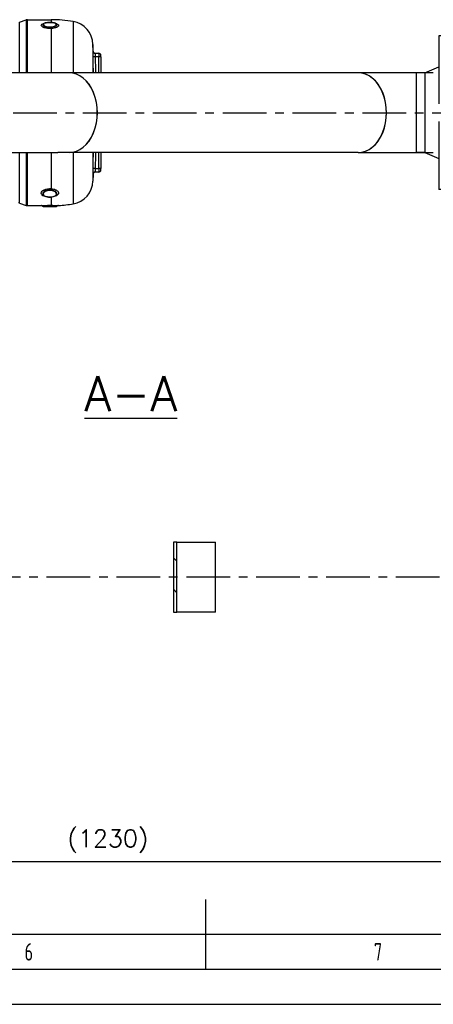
# Model space of a CAD drawing. Header units: millimetres. Extents: x 0 to 5940, y 0 to 4200.
# Tile 20 of 45: x 2704 to 3296, y 0 to 1408. Entities that reach past the tile are written whole.
import ezdxf
from ezdxf.enums import TextEntityAlignment as Align

# ---------------------------------------------------------------- set-up
doc = ezdxf.new("R2010")
doc.units = ezdxf.units.MM
doc.header["$LTSCALE"] = 50
doc.linetypes.add('MITTE', pattern=[2, 1.25, -0.25, 0.25, -0.25])
doc.layers.get('0').update_dxf_attribs({"linetype": 'CONTINUOUS'})
doc.layers.get('DEFPOINTS').update_dxf_attribs({"linetype": 'CONTINUOUS'})
for name, color, linetype in [('02-LINIE-035', 2, 'CONTINUOUS'), ('05-ACHSE', 1, 'MITTE'), ('06-MASSE1', 1, 'CONTINUOUS'), ('12-TEXT-050', 3, 'CONTINUOUS'), ('KSB-BLATTRAND', 2, 'CONTINUOUS')]:
    doc.layers.add(name, color=color, linetype=linetype)
doc.styles.add('ACA_NORM', font='ROMANS.SHX')
doc.styles.get("Standard").update_dxf_attribs({"font": 'ISOCP.SHX'})
doc.dimstyles.new('1-10', dxfattribs={"dimscale": 10, "dimtxt": 2.5, "dimasz": 3.5, "dimexe": 1, "dimexo": 0, "dimgap": 1, "dimtad": 1, "dimdec": 0, "dimzin": 0, "dimtxsty": 'ACA_NORM', "dimcen": 0, "dimadec": 0, "dimazin": 0, "dimtfac": 2.4, "dimtdec": 0, "dimtmove": 0, "dimatfit": 3, "dimfxl": 1, "dimtolj": 1, "dimtzin": 0, "dimarcsym": 0})

# ---------------------------------------------------------------- blocks, each defined once
blk = doc.blocks.new('*D7')
at = {"layer": '06-MASSE1', "color": 0, "lineweight": -2}
for p, q in [((3446.2, 462.9), (3446.2, 194.1)), ((2213.8, 268.2), (2213.8, 194.1)), ((2248.8, 204.1), (3411.2, 204.1))]:
    blk.add_line(p, q, dxfattribs=at)
at = {"layer": '06-MASSE1', "color": 0}
for points in [[(2248.8, 209.9), (2248.8, 198.2), (2213.8, 204.1)], [(3411.2, 209.9), (3411.2, 198.2), (3446.2, 204.1)]]:
    blk.add_solid(points, dxfattribs=at)
at = {"layer": 'DEFPOINTS', "color": 0}
for p in [(3446.2, 462.9), (2213.8, 268.2), (3446.2, 204.1)]:
    blk.add_point(p, dxfattribs=at)
at = {"layer": '06-MASSE1', "color": 0, "insert": (2830, 233.1), "char_height": 25, "attachment_point": 5, "style": 'ACA_NORM'}
blk.add_mtext('\\A1;(1230)', dxfattribs=at)
blk = doc.blocks.new('A$C0f7e96cb')
at = {"layer": '02-LINIE-035'}
for p, q in [((-142.5, 110), (-142.5, 12.5)), ((-125.5, 110), (-142.5, 110)), ((-125.5, 110), (-125.5, 15.9)), ((-122.5, 110), (-122.5, 31.6)), ((-122.5, 110), (-117.5, 110)), ((-105.5, 112.5), (-117.5, 112.5)), ((-117.5, 46.9), (-117.5, 112.5)), ((-105.5, 69.8), (-105.5, 112.5)), ((-98, 92.7), (-98, 110)), ((-95.5, 112.5), (-95.5, 94.8)), ((-95.5, 112.5), (-87.5, 112.5)), ((-87.5, 94.8), (-87.5, 112.5)), ((-85, 110), (-85, 93.7)), ((66, 110), (66, 107.9)), ((68.5, 106.3), (68.5, 112.5)), ((76.5, 112.5), (68.5, 112.5)), ((76.5, 112.5), (76.5, 100.7)), ((79, 98.8), (79, 110)), ((86, 92.8), (86, 112.5)), ((86, 112.5), (98, 112.5)), ((98, 80), (98, 112.5)), ((-101, 90), (-101, 76.2)), ((-101, 90), (-100.5, 90)), ((-100.5, 76.8), (-100.5, 90)), ((-98, 92.7), (-98, 80)), ((-95.5, 92.9), (-95.5, 94.8)), ((-87.5, 94.8), (-95.5, 94.8)), ((-95.5, 83), (-95.5, 92.9)), ((-95.5, 92.9), (-87.5, 92.9)), ((-87.5, 92.9), (-87.5, 94.8)), ((-87.5, 92.9), (-87.5, 91.4)), ((-122.5, 79), (-125.5, 79)), ((-105.5, 75), (-101.9, 75)), ((-175, 57.1), (-175, -57.2)), ((-174.5, -57.2), (-174.5, 57.1)), ((-162.5, 57.1), (-174.5, 57.1)), ((-162.5, 57.1), (-142.5, 65.5)), ((-162.5, 57.1), (-162.5, -57.2)), ((-142.5, -12.5), (-142.5, -110)), ((-125.5, -15.9), (-125.5, -110)), ((-122.5, -31.6), (-122.5, -110)), ((-117.5, -112.5), (-117.5, -46.9)), ((-162.5, -57.2), (-174.5, -57.2)), ((-162.5, -57.2), (-142.5, -65.5)), ((-105.5, -112.5), (-105.5, -69.8)), ((-122.5, -79), (-125.5, -79)), ((-105.5, -75), (-101.9, -75)), ((-101, -76.2), (-101, -90)), ((-100.5, -90), (-100.5, -76.8)), ((-98, -80), (-98, -92.7)), ((-95.5, -92.9), (-95.5, -83)), ((98, -80), (98, -112.5)), ((-101, -90), (-100.5, -90)), ((-98, -110), (-98, -92.7)), ((-87.5, -92.9), (-95.5, -92.9)), ((-95.5, -94.8), (-95.5, -92.9)), ((-95.5, -94.8), (-95.5, -112.5)), ((-95.5, -94.8), (-87.5, -94.8)), ((-87.5, -91.4), (-87.5, -92.9)), ((-87.5, -94.8), (-87.5, -92.9)), ((-87.5, -112.5), (-87.5, -94.8)), ((-85, -93.7), (-85, -110)), ((86, -92.8), (86, -112.5)), ((-125.5, -110), (-142.5, -110)), ((-122.5, -110), (-117.5, -110)), ((-105.5, -112.5), (-117.5, -112.5)), ((-95.5, -112.5), (-87.5, -112.5)), ((66, -110), (66, -107.9)), ((68.5, -106.3), (68.5, -112.5)), ((76.5, -112.5), (68.5, -112.5)), ((76.5, -112.5), (76.5, -100.7)), ((79, -98.8), (79, -110)), ((86, -112.5), (98, -112.5))]:
    blk.add_line(p, q, dxfattribs=at)
for centre, start, end in [((-95.5, 110), 90, 180), ((-87.5, 110), 0, 90), ((68.5, 110), 90, 180), ((76.5, 110), 0, 90), ((-100.5, 92.5), 270, 0), ((-100.5, -92.5), 0, 90), ((-95.5, -110), 180, 270), ((-87.5, -110), 270, 0), ((68.5, -110), 180, 270), ((76.5, -110), 270, 0)]:
    blk.add_arc(centre, 2.5, start, end, dxfattribs=at)
for centre, major_axis, ratio, start_param, end_param in [((-95.5, 92.7), (-2.5, 0), 0.842524, 4.712389, 6.283185), ((-95.5, 92.7), (-2.5, 0), 0.087156, 4.712389, 6.283185), ((-87.5, 92.7), (2.5, 0), 0.842524, 0.403434, 1.570796), ((-87.5, 92.7), (2.5, 0), 0.087156, 0.885379, 1.570796), ((-95.5, -92.7), (-2.5, 0), 0.087156, 0, 1.570796), ((-95.5, -92.7), (-2.5, 0), 0.842524, 0, 1.570796), ((-87.5, -92.7), (2.5, 0), 0.087156, 4.712389, 5.397806), ((-87.5, -92.7), (2.5, 0), 0.842524, 4.712389, 5.879751)]:
    blk.add_ellipse(centre, major_axis=major_axis, ratio=ratio, start_param=start_param, end_param=end_param, dxfattribs=at)
blk = doc.blocks.new('Rahmen_A2')
at = {"color": 1, "ltscale": 150}
for p, q in [((584, 10), (10, 10)), ((0, 0), (594, 0))]:
    blk.add_line(p, q, dxfattribs=at)
at = {"layer": 'KSB-BLATTRAND'}
for p, q in [((297, 5), (297, 15)), ((297, 5), (297, 10)), ((589, 5), (5, 5))]:
    blk.add_line(p, q, dxfattribs=at)
at = {"layer": 'KSB-BLATTRAND', "width": 0.75}
for s, p in [('6', (271.0625, 6.25)), ('7', (321.0625, 6.25))]:
    blk.add_text(s, height=2.5, dxfattribs=at).set_placement(p)

msp = doc.modelspace()

# ---------------------------------------------------------------- hatches: boundary and pattern name
at = {"layer": '02-LINIE-035'}
h = msp.add_hatch(dxfattribs=at)
h.set_pattern_fill('ANSI31', color=256, scale=254, angle=90.0002, style=0)
h.set_pattern_definition([(135.0002, (829.142, -320.085), (-22.45056, -22.45072), [])])
h.paths.add_polyline_path([(2923.8, 660.9), (2923.8, 560.9), (2928.8, 560.9), (2928.8, 660.9)])

# ---------------------------------------------------------------- linework, layer by layer
for p, q in [((2748.8, 1408.3), (2748.8, 1404.4)), ((2703.6, 1404.6), (2713, 1408)), ((2703.6, 1332.4), (2703.6, 1404.6)), ((2713, 1408), (2713, 1332.4)), ((2714.7, 1332.4), (2714.7, 1408.3)), ((2714.7, 1408.3), (2748.8, 1408.3)), ((2748.8, 1395.6), (2748.8, 1332.4)), ((2754.9, 1403), (2754.9, 1403)), ((2780.2, 1405.7), (2780.2, 1332.4)), ((2808.5, 1373), (2808.5, 1332.4)), ((2808.8, 1363.5), (2808.5, 1373)), ((2808.8, 1363.2), (2808.6, 1363.2)), ((2811.7, 1355.3), (2808.7, 1355.2)), ((2811.6, 1360.3), (2816.8, 1360.3)), ((2816.8, 1355.3), (2811.7, 1355.3)), ((2816.8, 1360.3), (2816.8, 1355.3)), ((2816.8, 1332.4), (2816.8, 1355.3)), ((2819.8, 1355.3), (2816.8, 1355.3)), ((2819.8, 1355.3), (2819.8, 1357.3)), ((2819.8, 1355.3), (2819.8, 1332.4)), ((2758.3, 1332.4), (2666.8, 1332.4)), ((3188.1, 1332.4), (2758.4, 1332.4)), ((3295.7, 1332.4), (3188.2, 1332.4)), ((2666.8, 1218.1), (2758.3, 1218.1)), ((2703.6, 1146), (2703.6, 1218.1)), ((2713, 1218.1), (2713, 1142.6)), ((2714.7, 1142.3), (2714.7, 1218.1)), ((2748.8, 1218.1), (2748.8, 1166.6)), ((3188.1, 1218.1), (2758.4, 1218.1)), ((2780.2, 1218.1), (2780.2, 1144.9)), ((2808.5, 1218.1), (2808.5, 1177.5)), ((2816.8, 1195.3), (2816.8, 1218.1)), ((2819.8, 1218.1), (2819.8, 1195.3)), ((3188.2, 1218.1), (3295.7, 1218.1)), ((2808.8, 1187.1), (2808.5, 1177.5)), ((2808.6, 1187.4), (2808.8, 1187.4)), ((2811.7, 1195.3), (2808.7, 1195.3)), ((2816.8, 1190.3), (2811.6, 1190.3)), ((2811.7, 1195.3), (2816.8, 1195.3)), ((2816.8, 1195.3), (2816.8, 1190.3)), ((2819.8, 1195.3), (2816.8, 1195.3)), ((2819.8, 1193.3), (2819.8, 1195.3)), ((2703.6, 1146), (2713, 1142.6)), ((2714.7, 1142.3), (2734.5, 1142.3)), ((2737.4, 1141), (2756.1, 1141)), ((2748.8, 1154.5), (2748.8, 1142.8)), ((2923.8, 660.9), (2923.8, 560.9)), ((2928.8, 660.9), (2923.8, 660.9)), ((2928.8, 560.9), (2928.8, 660.9)), ((2928.8, 660.9), (2930.8, 660.9)), ((2930.8, 660.9), (2983.8, 660.9)), ((2983.8, 560.9), (2983.8, 660.9)), ((2923.8, 560.9), (2928.8, 560.9)), ((2930.8, 560.9), (2928.8, 560.9)), ((2983.8, 560.9), (2930.8, 560.9))]:
    msp.add_line(p, q, dxfattribs=at)
for centre, radius, start, end in [((2714.7, 1403.3), 5, 90, 110), ((2748.8, 1219.3), 189, 80.4316, 90), ((2774.5, 1372.1), 34, 1.5, 80.4316), ((2816.8, 1357.3), 3, 0, 90), ((2816.8, 1193.3), 3, 270, 0), ((2774.5, 1178.4), 34, 279.5684, 358.5), ((2701.9, 1141.3), 5, 70, 90), ((2714.7, 1147.3), 5, 250, 270), ((2748.8, 1331.3), 189, 273.1511, 279.5684)]:
    msp.add_arc(centre, radius, start, end, dxfattribs=at)
for centre, major_axis, ratio, start_param, end_param in [((2748.8, 1398.3), (-0.21, 2.99), 0.149523, 1.877113, 2.696333), ((2811.6, 1363.3), (0, -3), 0.999947, 4.736473, 6.283185), ((2774.4, 1275.3), (0, 57.2), 0.707107, 3.139843, 6.284935), ((2774.3, 1275.3), (0, -57.2), 0.707107, 0, 3.141593), ((3188.2, 1275.3), (0, 57.2), 0.707107, 3.139594, 6.285184), ((3188.1, 1275.3), (0, 57.2), 0.707107, 3.141593, 6.283185), ((2811.6, 1187.3), (0, 3), 0.999947, 0, 1.546712), ((2748.8, 1164.2), (0.29, 2.99), 0.135021, 0.62097, 1.44019), ((2748.8, 1139.8), (0.05, 3), 0.164562, 0.092094, 0.911315), ((2748.8, 1151.8), (-0.21, 2.99), 0.150022, 5.938053, 5.939953), ((2748.8, 1151.8), (-0.21, 2.99), 0.150022, 5.845127, 5.846621)]:
    msp.add_ellipse(centre, major_axis=major_axis, ratio=ratio, start_param=start_param, end_param=end_param, dxfattribs=at)
for points, knots in [([(2748.8, 1395.6), (2745.2, 1395.4), (2741.5, 1395.8), (2738.8, 1396.8), (2736.1, 1397.7), (2734.5, 1399), (2734.5, 1400.3), (2734.5, 1401.4), (2735.9, 1402.4), (2738.4, 1403)], [0, 0, 0, 0, 0.25, 0.25, 0.25, 0.5, 0.5, 0.5, 0.7368337, 0.7368337, 0.7368337, 0.7368337]), ([(2737.2, 1402.2), (2736.8, 1401.9), (2736.7, 1401.5), (2736.7, 1401.2), (2736.7, 1400.7), (2737, 1400.2), (2737.6, 1399.7), (2738.2, 1399.2), (2739.1, 1398.7), (2740.2, 1398.3), (2740.2, 1398.3), (2740.2, 1398.3), (2740.2, 1398.3), (2741.3, 1397.9), (2742.7, 1397.7), (2744.1, 1397.5), (2745.2, 1397.4), (2746.3, 1397.3), (2747.5, 1397.4), (2747.8, 1397.4), (2748.1, 1397.4), (2748.4, 1397.4)], [0.4104177, 0.4104177, 0.4104177, 0.4104177, 0.499891, 0.499891, 0.499891, 0.6243466, 0.6243466, 0.6243466, 0.7492512, 0.7492512, 0.7492512, 0.75, 0.75, 0.75, 0.8748745, 0.8748745, 0.8748745, 0.972849, 0.972849, 0.972849, 1, 1, 1, 1]), ([(2748.8, 1404.3), (2746.4, 1404.5), (2743.8, 1404.4), (2741.7, 1404), (2739.7, 1403.6), (2738.2, 1402.9), (2737.6, 1402.2), (2737.1, 1401.4), (2737.6, 1400.4), (2738.9, 1399.7), (2740.2, 1398.9), (2742.4, 1398.3), (2744.8, 1398), (2745.9, 1397.9), (2747.1, 1397.9), (2748.3, 1398)], [0, 0, 0, 0, 0.125, 0.125, 0.125, 0.25, 0.25, 0.25, 0.375, 0.375, 0.375, 0.5, 0.5, 0.5, 0.5602271, 0.5602271, 0.5602271, 0.5602271]), ([(2737.2, 1402.2), (2737.6, 1402.6), (2738.1, 1402.9), (2739.5, 1403.5), (2740.5, 1403.8), (2742.5, 1404.2), (2743.6, 1404.3), (2745.8, 1404.4), (2746.9, 1404.4), (2749.1, 1404.4), (2750.1, 1404.3), (2752.1, 1404), (2753, 1403.8), (2754.6, 1403.3), (2755.3, 1403), (2756.1, 1402.5), (2756.4, 1402.2), (2756.6, 1402)], [0, 0, 0, 0, 0.310978, 0.310978, 0.676088, 0.676088, 1.022721, 1.022721, 1.352195, 1.352195, 1.673432, 1.673432, 1.998899, 1.998899, 2.337957, 2.337957, 2.507106, 2.507106, 2.507106, 2.507106]), ([(2748.3, 1398), (2749.5, 1398.1), (2750.8, 1398.3), (2751.8, 1398.6), (2753.9, 1399.1), (2755.4, 1399.9), (2755.9, 1400.8), (2756.4, 1401.6), (2756, 1402.5), (2754.7, 1403.1), (2753.4, 1403.8), (2751.2, 1404.2), (2748.8, 1404.3)], [0.5602271, 0.5602271, 0.5602271, 0.5602271, 0.625, 0.625, 0.625, 0.75, 0.75, 0.75, 0.875, 0.875, 0.875, 1, 1, 1, 1]), ([(2748.4, 1397.4), (2749.8, 1397.5), (2751.1, 1397.7), (2752.2, 1398), (2753.1, 1398.2), (2753.9, 1398.4), (2754.5, 1398.7), (2754.7, 1398.8), (2754.9, 1398.9), (2755.1, 1399), (2755.9, 1399.4), (2756.4, 1399.9), (2756.7, 1400.3), (2756.9, 1400.6), (2756.9, 1400.9), (2756.9, 1401.1), (2756.9, 1401.3), (2756.9, 1401.5), (2756.8, 1401.7), (2756.7, 1401.8), (2756.7, 1401.9), (2756.6, 1402)], [0.0000162, 0.0000162, 0.0000162, 0.0000162, 0.1425869, 0.1425869, 0.1425869, 0.25, 0.25, 0.25, 0.2825567, 0.2825567, 0.2825567, 0.4224426, 0.4224426, 0.4224426, 0.5, 0.5, 0.5, 0.5620177, 0.5620177, 0.5620177, 0.5940184, 0.5940184, 0.5940184, 0.5940184]), ([(2755.6, 1402.8), (2755.8, 1402.8), (2756, 1402.7), (2756.2, 1402.6), (2756.2, 1402.6), (2756.2, 1402.6), (2756.2, 1402.6), (2758.1, 1401.9), (2759.2, 1401), (2759.2, 1400), (2759.2, 1399.5), (2758.9, 1399), (2758.4, 1398.5), (2757.9, 1398), (2757.1, 1397.6), (2756.2, 1397.2), (2755.3, 1396.8), (2754.1, 1396.4), (2752.9, 1396.2), (2751.6, 1395.9), (2750.2, 1395.7), (2748.8, 1395.6)], [0.2238472, 0.2238472, 0.2238472, 0.2238472, 0.25, 0.25, 0.25, 0.2505477, 0.2505477, 0.2505477, 0.5, 0.5, 0.5, 0.624936, 0.624936, 0.624936, 0.7498563, 0.7498563, 0.7498563, 0.8753548, 0.8753548, 0.8753548, 1, 1, 1, 1]), ([(2808.7, 1355.2), (2808.6, 1357.3), (2808.6, 1359.4), (2808.6, 1360.9), (2808.6, 1362.3), (2808.6, 1363.2), (2808.6, 1363.2)], [0, 0, 0, 0, 0.5, 0.5, 0.5, 1, 1, 1, 1]), ([(2808.8, 1363.2), (2808.8, 1362.9), (2808.9, 1362.6), (2809.1, 1361.9), (2809.2, 1361.7), (2809.6, 1361.2), (2809.9, 1360.9), (2810.4, 1360.6), (2810.7, 1360.5), (2811.1, 1360.3), (2811.3, 1360.3), (2811.5, 1360.3), (2811.6, 1360.3), (2811.8, 1360.3)], [0, 0, 0, 0, 0.0972336, 0.0972336, 0.1927679, 0.1927679, 0.2883466, 0.2883466, 0.3839222, 0.3839222, 0.4225093, 0.4225093, 0.4617536, 0.4617536, 0.4617536, 0.4617536]), ([(2811.6, 1360.3), (2811.6, 1360.3), (2811.6, 1359.7), (2811.6, 1357.9), (2811.6, 1356.6), (2811.7, 1355.3)], [0, 0, 0, 0, 0.5, 0.5, 1, 1, 1, 1]), ([(2808.6, 1187.4), (2808.6, 1187.4), (2808.6, 1188.2), (2808.6, 1189.7), (2808.6, 1191.2), (2808.6, 1193.2), (2808.7, 1195.3)], [0, 0, 0, 0, 0.499928, 0.499928, 0.499928, 1, 1, 1, 1]), ([(2811.8, 1190.3), (2811.7, 1190.3), (2811.6, 1190.3), (2811.3, 1190.2), (2811.2, 1190.2), (2810.9, 1190.2), (2810.7, 1190.1), (2810.3, 1189.9), (2810.1, 1189.8), (2809.8, 1189.5), (2809.6, 1189.4), (2809.4, 1189.1), (2809.2, 1188.9), (2809, 1188.5), (2809, 1188.3), (2808.8, 1187.9), (2808.8, 1187.6), (2808.8, 1187.4)], [0, 0, 0, 0, 0.0341645, 0.0341645, 0.0678931, 0.0678931, 0.1324228, 0.1324228, 0.1952686, 0.1952686, 0.2581144, 0.2581144, 0.3209602, 0.3209602, 0.383806, 0.383806, 0.4626136, 0.4626136, 0.4626136, 0.4626136]), ([(2811.7, 1195.3), (2811.6, 1194), (2811.6, 1192.7), (2811.6, 1190.8), (2811.6, 1190.3), (2811.6, 1190.3)], [0, 0, 0, 0, 0.5, 0.5, 1, 1, 1, 1]), ([(2744.6, 1154.6), (2742.5, 1154.7), (2740.5, 1155.1), (2738.8, 1155.7), (2736.1, 1156.7), (2734.5, 1158.3), (2734.5, 1160.1), (2734.5, 1161.9), (2736.1, 1163.8), (2738.8, 1165.1), (2741.5, 1166.3), (2745.2, 1166.9), (2748.8, 1166.6)], [0.0985934, 0.0985934, 0.0985934, 0.0985934, 0.25, 0.25, 0.25, 0.5, 0.5, 0.5, 0.75, 0.75, 0.75, 1, 1, 1, 1]), ([(2748.4, 1164.6), (2747, 1164.7), (2745.5, 1164.7), (2744.1, 1164.4), (2742.7, 1164.2), (2741.3, 1163.8), (2740.2, 1163.3), (2740.2, 1163.3), (2740.2, 1163.3), (2740.2, 1163.3), (2739.1, 1162.8), (2738.2, 1162.1), (2737.6, 1161.4), (2737, 1160.7), (2736.7, 1160), (2736.7, 1159.3), (2736.7, 1158.5), (2737, 1157.8), (2737.6, 1157.2), (2737.7, 1157.1), (2737.8, 1157), (2737.9, 1156.9)], [0, 0, 0, 0, 0.1248524, 0.1248524, 0.1248524, 0.25, 0.25, 0.25, 0.250524, 0.250524, 0.250524, 0.3753899, 0.3753899, 0.3753899, 0.499891, 0.499891, 0.499891, 0.6243466, 0.6243466, 0.6243466, 0.6454872, 0.6454872, 0.6454872, 0.6454872]), ([(2748.8, 1163.8), (2746.4, 1164.1), (2743.8, 1163.9), (2741.7, 1163.1), (2739.7, 1162.4), (2738.2, 1161.2), (2737.6, 1160), (2737.1, 1158.8), (2737.6, 1157.5), (2738.9, 1156.5), (2740.2, 1155.5), (2742.4, 1154.9), (2744.8, 1154.6), (2745.9, 1154.5), (2747.1, 1154.5), (2748.3, 1154.6)], [0, 0, 0, 0, 0.125, 0.125, 0.125, 0.25, 0.25, 0.25, 0.375, 0.375, 0.375, 0.5, 0.5, 0.5, 0.5602271, 0.5602271, 0.5602271, 0.5602271]), ([(2756, 1157.2), (2755.5, 1156.7), (2754.8, 1156.2), (2753.1, 1155.4), (2752.2, 1155.1), (2750.2, 1154.7), (2749.3, 1154.6), (2747.3, 1154.4), (2746.1, 1154.4), (2743.9, 1154.6), (2742.8, 1154.8), (2740.9, 1155.3), (2740, 1155.6), (2738.7, 1156.3), (2738.3, 1156.6), (2737.9, 1156.9)], [0, 0, 0, 0, 0.33254, 0.33254, 0.678557, 0.678557, 0.965113, 0.965113, 1.303656, 1.303656, 1.634846, 1.634846, 1.967272, 1.967272, 2.17591, 2.17591, 2.17591, 2.17591]), ([(2748.3, 1154.6), (2749.5, 1154.7), (2750.8, 1154.9), (2751.8, 1155.2), (2753.9, 1155.8), (2755.4, 1156.8), (2755.9, 1158), (2756.4, 1159.1), (2756, 1160.5), (2754.7, 1161.6), (2753.4, 1162.7), (2751.2, 1163.5), (2748.8, 1163.8)], [0.5602271, 0.5602271, 0.5602271, 0.5602271, 0.625, 0.625, 0.625, 0.75, 0.75, 0.75, 0.875, 0.875, 0.875, 1, 1, 1, 1]), ([(2756, 1157.2), (2756.3, 1157.5), (2756.5, 1157.9), (2756.7, 1158.2), (2756.9, 1158.6), (2756.9, 1158.9), (2756.9, 1159.3), (2756.9, 1159.6), (2756.9, 1159.9), (2756.8, 1160.2), (2756.6, 1160.9), (2756.1, 1161.5), (2755.3, 1162.1), (2755.1, 1162.3), (2754.8, 1162.5), (2754.5, 1162.7), (2753.9, 1163.1), (2753.3, 1163.4), (2752.6, 1163.7), (2751.5, 1164.1), (2750.3, 1164.4), (2749, 1164.5), (2748.8, 1164.5), (2748.6, 1164.6), (2748.4, 1164.6)], [0.345577, 0.345577, 0.345577, 0.345577, 0.4224426, 0.4224426, 0.4224426, 0.5, 0.5, 0.5, 0.5620177, 0.5620177, 0.5620177, 0.7019548, 0.7019548, 0.7019548, 0.75, 0.75, 0.75, 0.8412321, 0.8412321, 0.8412321, 0.9806098, 0.9806098, 0.9806098, 1, 1, 1, 1]), ([(2748.8, 1166.6), (2749.8, 1166.5), (2750.8, 1166.3), (2751.8, 1166.1), (2752.9, 1165.9), (2753.9, 1165.5), (2754.8, 1165.1), (2755.3, 1164.9), (2755.8, 1164.7), (2756.2, 1164.4), (2756.9, 1164), (2757.5, 1163.5), (2758, 1162.9), (2758.5, 1162.4), (2758.9, 1161.8), (2759.1, 1161.1), (2759.1, 1160.9), (2759.2, 1160.6), (2759.2, 1160.3), (2759.2, 1159.6), (2758.9, 1158.8), (2758.3, 1158.2), (2757.8, 1157.5), (2757.1, 1157), (2756.2, 1156.5), (2755.2, 1155.9), (2754.1, 1155.5), (2752.8, 1155.2), (2751.8, 1154.9), (2750.7, 1154.7), (2749.6, 1154.6), (2749.3, 1154.6), (2749.1, 1154.6), (2748.8, 1154.5)], [0, 0, 0, 0, 0.0902582, 0.0902582, 0.0902582, 0.1936914, 0.1936914, 0.1936914, 0.25, 0.25, 0.25, 0.3473076, 0.3473076, 0.3473076, 0.4547331, 0.4547331, 0.4547331, 0.5, 0.5, 0.5, 0.6303366, 0.6303366, 0.6303366, 0.75, 0.75, 0.75, 0.8762367, 0.8762367, 0.8762367, 0.975991, 0.975991, 0.975991, 1, 1, 1, 1]), ([(2734.5, 1142.3), (2734.5, 1142.3), (2736.1, 1142.4), (2738.8, 1142.6), (2741.5, 1142.8), (2745.2, 1142.9), (2748.8, 1142.8)], [0.5001492, 0.5001492, 0.5001492, 0.5001492, 0.75, 0.75, 0.75, 1, 1, 1, 1]), ([(2736.7, 1141.3), (2736.5, 1141.5), (2736.2, 1141.7), (2735.6, 1142.1), (2735.3, 1142.2), (2734.8, 1142.3), (2734.6, 1142.3), (2734.5, 1142.3)], [0, 0, 0, 0, 0.0972007, 0.0972007, 0.1947281, 0.1947281, 0.2480141, 0.2480141, 0.2480141, 0.2480141]), ([(2748.4, 1141.7), (2747, 1141.7), (2745.5, 1141.7), (2744.1, 1141.7), (2742.7, 1141.6), (2741.3, 1141.6), (2740.2, 1141.5), (2740.2, 1141.5), (2740.2, 1141.5), (2740.2, 1141.5), (2739.1, 1141.5), (2738.2, 1141.4), (2737.6, 1141.4), (2737, 1141.3), (2736.7, 1141.3), (2736.7, 1141.3)], [0, 0, 0, 0, 0.1248524, 0.1248524, 0.1248524, 0.25, 0.25, 0.25, 0.250524, 0.250524, 0.250524, 0.3753899, 0.3753899, 0.3753899, 0.4998591, 0.4998591, 0.4998591, 0.4998591]), ([(2737.4, 1141), (2737.4, 1141), (2737.3, 1141), (2737.2, 1141), (2737.1, 1141), (2736.9, 1141.1), (2736.8, 1141.2), (2736.7, 1141.3), (2736.7, 1141.3), (2736.7, 1141.3)], [0, 0, 0, 0, 0.01633114, 0.01633114, 0.04388807, 0.04388807, 0.07654799, 0.07654799, 0.08271325, 0.08271325, 0.08271325, 0.08271325]), ([(2748.8, 1141.3), (2746.4, 1141.3), (2743.8, 1141.3), (2741.7, 1141.2), (2739.7, 1141.1), (2738.2, 1141), (2737.6, 1141), (2737.5, 1141), (2737.4, 1141), (2737.4, 1141)], [0, 0, 0, 0, 0.125, 0.125, 0.125, 0.25, 0.25, 0.25, 0.2845735, 0.2845735, 0.2845735, 0.2845735]), ([(2756.9, 1141.4), (2756.9, 1141.4), (2756.9, 1141.4), (2756.9, 1141.4), (2756.9, 1141.4), (2756.9, 1141.4), (2756.8, 1141.4), (2756.6, 1141.4), (2756.1, 1141.4), (2755.3, 1141.5), (2755.1, 1141.5), (2754.8, 1141.5), (2754.5, 1141.5), (2753.9, 1141.5), (2753.3, 1141.6), (2752.6, 1141.6), (2751.5, 1141.6), (2750.3, 1141.7), (2749, 1141.7), (2748.8, 1141.7), (2748.6, 1141.7), (2748.4, 1141.7)], [0.4999142, 0.4999142, 0.4999142, 0.4999142, 0.5, 0.5, 0.5, 0.5620177, 0.5620177, 0.5620177, 0.7019548, 0.7019548, 0.7019548, 0.75, 0.75, 0.75, 0.8412321, 0.8412321, 0.8412321, 0.9806098, 0.9806098, 0.9806098, 1, 1, 1, 1]), ([(2748.8, 1142.8), (2751.6, 1142.8), (2754.3, 1142.7), (2756.2, 1142.7), (2757.2, 1142.6), (2758, 1142.6), (2758.5, 1142.6), (2758.9, 1142.6), (2759.2, 1142.6), (2759.2, 1142.6), (2759.2, 1142.6), (2759.2, 1142.6), (2759.2, 1142.6)], [0, 0, 0, 0, 0.25, 0.25, 0.25, 0.3818068, 0.3818068, 0.3818068, 0.5, 0.5, 0.5, 0.5001763, 0.5001763, 0.5001763, 0.5001763]), ([(2756.1, 1141), (2756.1, 1141), (2755.6, 1141), (2754.7, 1141.1), (2753.4, 1141.2), (2751.2, 1141.3), (2748.8, 1141.3)], [0.7844727, 0.7844727, 0.7844727, 0.7844727, 0.875, 0.875, 0.875, 1, 1, 1, 1]), ([(2756.9, 1141.4), (2756.9, 1141.3), (2756.8, 1141.2), (2756.6, 1141.1), (2756.5, 1141), (2756.3, 1141), (2756.2, 1141), (2756.1, 1141)], [0.00006538, 0.00006538, 0.00006538, 0.00006538, 0.03236907, 0.03236907, 0.06486701, 0.06486701, 0.09212398, 0.09212398, 0.09212398, 0.09212398]), ([(2759.2, 1142.6), (2758.8, 1142.5), (2758.5, 1142.5), (2757.9, 1142.2), (2757.6, 1142.1), (2757.2, 1141.7), (2757.1, 1141.6), (2756.9, 1141.4)], [0, 0, 0, 0, 0.0971713, 0.0971713, 0.1946977, 0.1946977, 0.2597907, 0.2597907, 0.2597907, 0.2597907])]:
    msp.add_open_spline(points, degree=3, knots=knots, dxfattribs=at)
for points in [[(2737.2, 1402.2), (2737.2, 1402.2), (2737.2, 1402.2), (2737.2, 1402.2)], [(2737.2, 1402.2), (2737.2, 1402.2), (2737.2, 1402.2), (2737.2, 1402.2)], [(2756.6, 1402), (2756.6, 1402), (2756.6, 1402), (2756.6, 1402)], [(2809.2, 1332.4), (2809, 1340), (2808.9, 1347.6), (2808.7, 1355.2)], [(2811.7, 1355.3), (2811.9, 1347.7), (2812, 1340), (2812.2, 1332.4)], [(2808.7, 1195.3), (2808.9, 1202.9), (2809, 1210.5), (2809.2, 1218.1)], [(2812.2, 1218.1), (2812, 1210.5), (2811.9, 1202.9), (2811.7, 1195.3)], [(2737.9, 1156.9), (2737.9, 1156.9), (2737.9, 1156.9), (2737.9, 1156.9)], [(2756, 1157.2), (2756, 1157.2), (2756, 1157.2), (2756, 1157.2)], [(2737.4, 1141), (2737.4, 1141), (2737.4, 1141), (2737.4, 1141)], [(2748.8, 1154.5), (2748.8, 1154.5), (2748.7, 1154.5), (2748.7, 1154.5)], [(2756.9, 1141.4), (2756.9, 1141.4), (2756.9, 1141.4), (2756.9, 1141.4)], [(2759.2, 1142.6), (2759.2, 1142.6), (2759.2, 1142.6), (2759.2, 1142.6)]]:
    msp.add_open_spline(points, degree=3, dxfattribs=at)
for points, weights in [([(2748.4, 1397.4), (2748.4, 1397.8), (2748.3, 1398)], [0.953556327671, 0.890621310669, 1.00004898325]), ([(2748.4, 1154.5), (2748.3, 1154.5), (2748.3, 1154.6)], [0.931834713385, 0.939925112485, 1.00004898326])]:
    msp.add_rational_spline(points, weights, degree=2, dxfattribs=at)
at = {"layer": '05-ACHSE'}
for p, q in [((1794.2, 1275.3), (4361.1, 1275.3)), ((3604.7, 610.9), (2084.8, 610.9))]:
    msp.add_line(p, q, dxfattribs=at)

# ---------------------------------------------------------------- block references
at = {"layer": '02-LINIE-035'}
msp.add_blockref('A$C0f7e96cb', (3446.2, 1275.3), dxfattribs=at)
at = {"layer": 'KSB-BLATTRAND', "xscale": 10, "yscale": 10, "zscale": 10}
msp.add_blockref('Rahmen_A2', (0, 0), dxfattribs=at)

# ---------------------------------------------------------------- texts
at = {"layer": '12-TEXT-050', "style": 'ACA_NORM'}
msp.add_text('%%uA-A', height=50, dxfattribs=at).set_placement((2862.8, 848.2), align=Align.CENTER)

# ---------------------------------------------------------------- dimensions: what is measured, and where the dimension line sits
at = {"layer": '06-MASSE1'}
dim = msp.add_linear_dim(base=(3446.2, 204.1), p1=(2213.8, 268.2), p2=(3446.2, 462.9), text='(<>)', dimstyle='1-10', override={"dimrnd": 10}, dxfattribs=at)
dim.commit()
dim.dimension.update_dxf_attribs({"geometry": '*D7', "text_midpoint": (2830, 233.1)})

doc.saveas('drawing.dxf')
